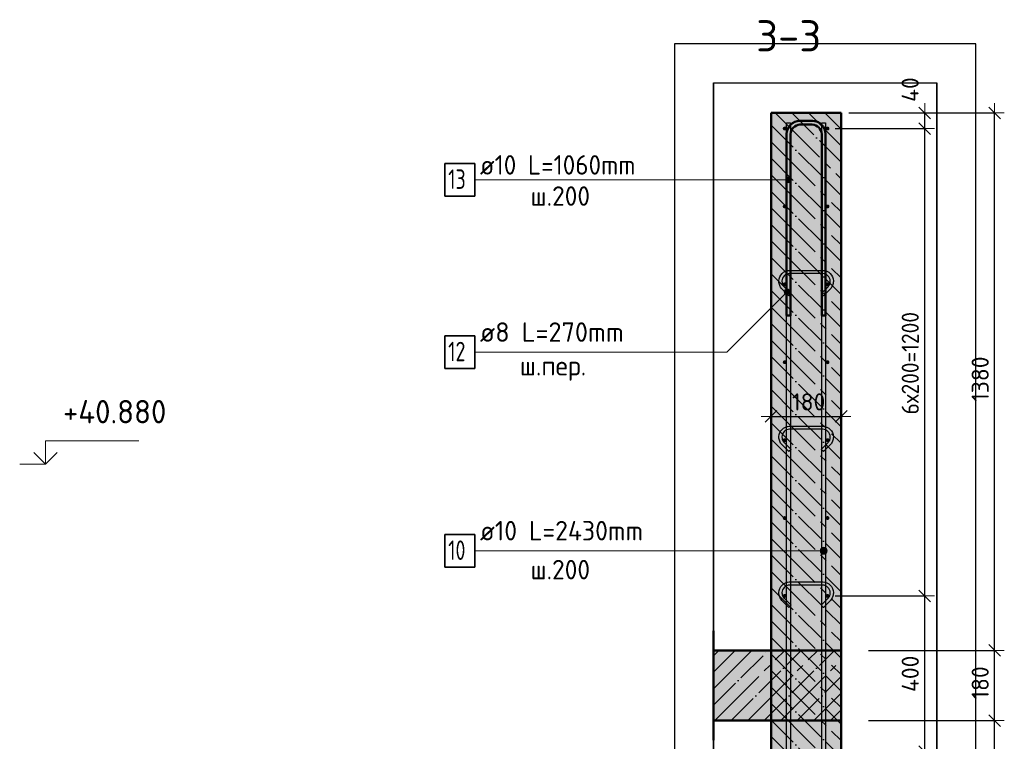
# Model space of a CAD drawing. Header units: millimetres. Extents: x -27380 to 48638, y 46540 to 72525.
# Tile 77 of 106: x 38940 to 41468, y 56568 to 58421. Entities that reach past the tile are written whole.
import ezdxf

# ---------------------------------------------------------------- set-up
doc = ezdxf.new("R2010")
doc.units = ezdxf.units.MM
doc.header["$PDMODE"] = 65
doc.linetypes.add('______11', pattern=[100, 80, -10, 0, -10])
doc.linetypes.add('______5', pattern=[220, 160, -20, 20, -20])
for name, color, linetype, lineweight in [('Standard', 7, 'Continuous', 25), ('Арм.стержн. Арматура края', 96, 'Continuous', 35), ('Арм.стержн. вертикальными 1', 22, 'Continuous', 35), ('Арм.стержн.горизонт. 1', 180, 'Continuous', 35), ('Высотная отметки_ общее', 7, 'Continuous', 13), ('Размерная линия_ общее', 7, 'Continuous', 13)]:
    doc.layers.add(name, color=color, linetype=linetype, lineweight=lineweight)
doc.layers.add('Арм.стержн.Стяжки', color=7, linetype='Continuous', lineweight=35, true_color=0x501e0f)
doc.layers.add('Осевая линия_ общее', color=7, linetype='______5', lineweight=13, true_color=0xa0a0a0)
doc.styles.add('ISOCPEUR', font='ISOCPEUR')
doc.dimstyles.new('DIMSTYLE_3', dxfattribs={"dimtxt": 44, "dimasz": 50, "dimexe": 0, "dimexo": 0, "dimgap": 22, "dimtad": 2, "dimdec": 0, "dimrnd": 5, "dimzin": 12, "dimdsep": 46, "dimtxsty": 'ISOCPEUR', "dimblk1": 'ALL_ML_STRICH', "dimblk2": 'ALL_ML_STRICH', "dimsah": 1, "dimcen": 0, "dimclrd": 7, "dimclre": 256, "dimclrt": 7, "dimadec": 0, "dimazin": 0, "dimtfac": 1, "dimtdec": 0, "dimtix": 1, "dimtmove": 2, "dimatfit": 3, "dimfxl": 0, "dimtvp": 1.2, "dimtzin": 0, "dimlwd": 0, "dimlwe": -3, "dimarcsym": 0})
doc.dimstyles.new('DIMSTYLE_7', dxfattribs={"dimtxt": 44, "dimasz": 50, "dimexe": 0, "dimexo": 0, "dimgap": 22, "dimtad": 2, "dimdec": 0, "dimrnd": 5, "dimzin": 12, "dimdsep": 46, "dimtxsty": 'ISOCPEUR', "dimblk1": 'ALL_ML_STRICH', "dimblk2": 'ALL_ML_STRICH', "dimsah": 1, "dimcen": 0, "dimclrd": 7, "dimclre": 256, "dimclrt": 7, "dimadec": 0, "dimazin": 0, "dimtfac": 1, "dimtdec": 0, "dimtix": 1, "dimtmove": 2, "dimatfit": 3, "dimfxl": 0, "dimtzin": 0, "dimlwd": 0, "dimlwe": -3, "dimarcsym": 0})

# ---------------------------------------------------------------- blocks, each defined once
blk = doc.blocks.new('COMPLEX_ELEVATIONDIM_13')
at = {"layer": 'Высотная отметки_ общее', "color": 7, "linetype": 'Continuous', "lineweight": 13, "transparency": 33554687}
for p, q in [((39006.1, 57279.2), (39006.1, 57339.2)), ((39006.1, 57339.2), (39246.1, 57339.2)), ((39006.1, 57279.2), (38976.1, 57309.2)), ((39006.1, 57279.2), (39036.1, 57309.2)), ((39006.1, 57279.2), (38939.9, 57279.2)), ((39006.1, 57279.2), (39006.1, 57279.2)), ((39006.1, 57279.2), (39006.1, 57279.2)), ((39006.1, 57279.2), (39006.1, 57279.2)), ((39006.1, 57279.2), (39006.1, 57279.2))]:
    blk.add_line(p, q, dxfattribs=at)
at = {"layer": 'Высотная отметки_ общее', "color": 7, "linetype": 'Continuous', "lineweight": 13, "transparency": 33554687, "insert": (39051.1, 57384.2), "char_height": 60, "width": 304.516, "attachment_point": 7, "style": 'ISOCPEUR'}
blk.add_mtext('\\W0.96;+40.880', dxfattribs=at)
blk = doc.blocks.new('ALL_ML_STRICH')
at = {"color": 0, "linetype": 'ByBlock', "lineweight": -2}
for p, q in [((-1, 0), (0.5, 0)), ((-0.3, -0.3), (0.3, 0.3)), ((0, -0.5), (0, 0.5))]:
    blk.add_line(p, q, dxfattribs=at)
blk = doc.blocks.new('*D288')
at = {"layer": 'DEFPOINTS', "color": 7, "linetype": 'Continuous', "lineweight": 13, "transparency": 33554687}
for p in [(40869.1, 57412.2), (40869.1, 57402.2), (41049.1, 57410.5)]:
    blk.add_point(p, dxfattribs=at)
at = {"layer": 'Размерная линия_ общее', "color": 253, "linetype": 'Continuous', "lineweight": -2, "true_color": 0xa0a0a0, "transparency": 33554687}
for p, q in [((40869.1, 57402.2), (40869.1, 57402.2)), ((41049.1, 57402.2), (41049.1, 57402.2))]:
    blk.add_line(p, q, dxfattribs=at)
at = {"layer": 'Размерная линия_ общее', "color": 7, "linetype": 'Continuous', "lineweight": -2, "transparency": 33554687}
blk.add_line((40869.1, 57402.2), (41049.1, 57402.2), dxfattribs=at)
at = {"layer": 'Размерная линия_ общее', "color": 7, "linetype": 'Continuous', "lineweight": 13, "transparency": 33554687, "xscale": 50, "yscale": 50, "zscale": 50, "rotation": 180}
blk.add_blockref('ALL_ML_STRICH', (40869.1, 57402.2), dxfattribs=at)
at = {"layer": 'Размерная линия_ общее', "color": 7, "linetype": 'Continuous', "lineweight": 13, "transparency": 33554687, "xscale": 50, "yscale": 50, "zscale": 50}
blk.add_blockref('ALL_ML_STRICH', (41049.1, 57402.2), dxfattribs=at)
at = {"layer": 'Размерная линия_ общее', "color": 7, "linetype": 'Continuous', "lineweight": 13, "transparency": 33554687, "insert": (40965.7, 57439.2), "char_height": 44, "width": 132, "attachment_point": 5, "style": 'ISOCPEUR'}
blk.add_mtext('\\A1;{180}', dxfattribs=at)
blk = doc.blocks.new('*D292')
at = {"layer": 'DEFPOINTS', "color": 7, "linetype": 'Continuous', "lineweight": 13, "transparency": 33554687}
for p in [(41099.1, 56621.1), (41108.8, 55701.1), (41443, 55701.1)]:
    blk.add_point(p, dxfattribs=at)
at = {"layer": 'Размерная линия_ общее', "color": 253, "linetype": 'Continuous', "lineweight": -2, "true_color": 0xa0a0a0, "transparency": 33554687}
for p, q in [((41119.1, 56621.1), (41443, 56621.1)), ((41128.8, 55701.1), (41443, 55701.1))]:
    blk.add_line(p, q, dxfattribs=at)
at = {"layer": 'Размерная линия_ общее', "color": 7, "linetype": 'Continuous', "lineweight": -2, "transparency": 33554687}
blk.add_line((41443, 55701.1), (41443, 56621.1), dxfattribs=at)
at = {"layer": 'Размерная линия_ общее', "color": 7, "linetype": 'Continuous', "lineweight": 13, "transparency": 33554687, "xscale": 50, "yscale": 50, "zscale": 50}
for p, rotation in [((41443, 56621.1), 90), ((41443, 55701.1), 270)]:
    blk.add_blockref('ALL_ML_STRICH', p, dxfattribs=dict(at, rotation=rotation))
at = {"layer": 'Размерная линия_ общее', "color": 7, "linetype": 'Continuous', "lineweight": 13, "transparency": 33554687, "insert": (41406, 56163.3), "char_height": 44, "width": 132, "attachment_point": 5, "rotation": 90, "style": 'ISOCPEUR'}
blk.add_mtext('\\A1;{920}', dxfattribs=at)
blk = doc.blocks.new('*D293')
at = {"layer": 'DEFPOINTS', "color": 7, "linetype": 'Continuous', "lineweight": 13, "transparency": 33554687}
for p in [(41099.1, 56801.1), (41099.1, 56621.1), (41443, 56621.1)]:
    blk.add_point(p, dxfattribs=at)
at = {"layer": 'Размерная линия_ общее', "color": 253, "linetype": 'Continuous', "lineweight": -2, "true_color": 0xa0a0a0, "transparency": 33554687}
for p, q in [((41119.1, 56801.1), (41443, 56801.1)), ((41119.1, 56621.1), (41443, 56621.1))]:
    blk.add_line(p, q, dxfattribs=at)
at = {"layer": 'Размерная линия_ общее', "color": 7, "linetype": 'Continuous', "lineweight": -2, "transparency": 33554687}
blk.add_line((41443, 56621.1), (41443, 56801.1), dxfattribs=at)
at = {"layer": 'Размерная линия_ общее', "color": 7, "linetype": 'Continuous', "lineweight": 13, "transparency": 33554687, "xscale": 50, "yscale": 50, "zscale": 50}
for p, rotation in [((41443, 56801.1), 90), ((41443, 56621.1), 270)]:
    blk.add_blockref('ALL_ML_STRICH', p, dxfattribs=dict(at, rotation=rotation))
at = {"layer": 'Размерная линия_ общее', "color": 7, "linetype": 'Continuous', "lineweight": 13, "transparency": 33554687, "insert": (41406, 56717.7), "char_height": 44, "width": 132, "attachment_point": 5, "rotation": 90, "style": 'ISOCPEUR'}
blk.add_mtext('\\A1;{180}', dxfattribs=at)
blk = doc.blocks.new('*D294')
at = {"layer": 'DEFPOINTS', "color": 7, "linetype": 'Continuous', "lineweight": 13, "transparency": 33554687}
for p in [(41049.1, 58181.1), (41099.1, 56801.1), (41443, 56801.1)]:
    blk.add_point(p, dxfattribs=at)
at = {"layer": 'Размерная линия_ общее', "color": 253, "linetype": 'Continuous', "lineweight": -2, "true_color": 0xa0a0a0, "transparency": 33554687}
for p, q in [((41069.1, 58181.1), (41443, 58181.1)), ((41119.1, 56801.1), (41443, 56801.1))]:
    blk.add_line(p, q, dxfattribs=at)
at = {"layer": 'Размерная линия_ общее', "color": 7, "linetype": 'Continuous', "lineweight": -2, "transparency": 33554687}
blk.add_line((41443, 56801.1), (41443, 58181.1), dxfattribs=at)
at = {"layer": 'Размерная линия_ общее', "color": 7, "linetype": 'Continuous', "lineweight": 13, "transparency": 33554687, "xscale": 50, "yscale": 50, "zscale": 50}
for p, rotation in [((41443, 58181.1), 90), ((41443, 56801.1), 270)]:
    blk.add_blockref('ALL_ML_STRICH', p, dxfattribs=dict(at, rotation=rotation))
at = {"layer": 'Размерная линия_ общее', "color": 7, "linetype": 'Continuous', "lineweight": 13, "transparency": 33554687, "insert": (41406, 57497.7), "char_height": 44, "width": 176, "attachment_point": 5, "rotation": 90, "style": 'ISOCPEUR'}
blk.add_mtext('\\A1;{1380}', dxfattribs=at)
blk = doc.blocks.new('*D426')
at = {"layer": 'DEFPOINTS', "color": 7, "linetype": 'Continuous', "lineweight": 13, "transparency": 33554687}
for p in [(41014.1, 56941.1), (41014.1, 56541.1), (41263.5, 56541.1)]:
    blk.add_point(p, dxfattribs=at)
at = {"layer": 'Размерная линия_ общее', "color": 253, "linetype": 'Continuous', "lineweight": -2, "true_color": 0xa0a0a0, "transparency": 33554687}
for p, q in [((41034.1, 56941.1), (41263.5, 56941.1)), ((41034.1, 56541.1), (41263.5, 56541.1))]:
    blk.add_line(p, q, dxfattribs=at)
at = {"layer": 'Размерная линия_ общее', "color": 7, "linetype": 'Continuous', "lineweight": -2, "transparency": 33554687}
blk.add_line((41263.5, 56541.1), (41263.5, 56941.1), dxfattribs=at)
at = {"layer": 'Размерная линия_ общее', "color": 7, "linetype": 'Continuous', "lineweight": 13, "transparency": 33554687, "xscale": 50, "yscale": 50, "zscale": 50}
for p, rotation in [((41263.5, 56941.1), 90), ((41263.5, 56541.1), 270)]:
    blk.add_blockref('ALL_ML_STRICH', p, dxfattribs=dict(at, rotation=rotation))
at = {"layer": 'Размерная линия_ общее', "color": 7, "linetype": 'Continuous', "lineweight": 13, "transparency": 33554687, "insert": (41226.5, 56741.1), "char_height": 44, "width": 132, "attachment_point": 5, "rotation": 90, "style": 'ISOCPEUR'}
blk.add_mtext('\\A1;{400}', dxfattribs=at)
blk = doc.blocks.new('*D427')
at = {"layer": 'DEFPOINTS', "color": 7, "linetype": 'Continuous', "lineweight": 13, "transparency": 33554687}
for p in [(41014.1, 58141.1), (41014.1, 56941.1), (41263.5, 56941.1)]:
    blk.add_point(p, dxfattribs=at)
at = {"layer": 'Размерная линия_ общее', "color": 253, "linetype": 'Continuous', "lineweight": -2, "true_color": 0xa0a0a0, "transparency": 33554687}
for p, q in [((41034.1, 58141.1), (41263.5, 58141.1)), ((41034.1, 56941.1), (41263.5, 56941.1))]:
    blk.add_line(p, q, dxfattribs=at)
at = {"layer": 'Размерная линия_ общее', "color": 7, "linetype": 'Continuous', "lineweight": -2, "transparency": 33554687}
blk.add_line((41263.5, 56941.1), (41263.5, 58141.1), dxfattribs=at)
at = {"layer": 'Размерная линия_ общее', "color": 7, "linetype": 'Continuous', "lineweight": 13, "transparency": 33554687, "xscale": 50, "yscale": 50, "zscale": 50}
for p, rotation in [((41263.5, 58141.1), 90), ((41263.5, 56941.1), 270)]:
    blk.add_blockref('ALL_ML_STRICH', p, dxfattribs=dict(at, rotation=rotation))
at = {"layer": 'Размерная линия_ общее', "color": 7, "linetype": 'Continuous', "lineweight": 13, "transparency": 33554687, "insert": (41204.5, 57407.1), "char_height": 44, "width": 2.2, "attachment_point": 1, "rotation": 90, "line_spacing_factor": 0.60241, "style": 'ISOCPEUR'}
blk.add_mtext('\\W0.91;6х200=1200', dxfattribs=at)
blk = doc.blocks.new('*D428')
at = {"layer": 'DEFPOINTS', "color": 7, "linetype": 'Continuous', "lineweight": 13, "transparency": 33554687}
for p in [(41049.1, 58181.1), (41014.1, 58141.1), (41263.5, 58141.1)]:
    blk.add_point(p, dxfattribs=at)
at = {"layer": 'Размерная линия_ общее', "color": 253, "linetype": 'Continuous', "lineweight": -2, "true_color": 0xa0a0a0, "transparency": 33554687}
for p, q in [((41069.1, 58181.1), (41263.5, 58181.1)), ((41034.1, 58141.1), (41263.5, 58141.1))]:
    blk.add_line(p, q, dxfattribs=at)
at = {"layer": 'Размерная линия_ общее', "color": 7, "linetype": 'Continuous', "lineweight": -2, "transparency": 33554687}
blk.add_line((41263.5, 58141.1), (41263.5, 58181.1), dxfattribs=at)
at = {"layer": 'Размерная линия_ общее', "color": 7, "linetype": 'Continuous', "lineweight": 13, "transparency": 33554687, "xscale": 50, "yscale": 50, "zscale": 50}
for p, rotation in [((41263.5, 58181.1), 90), ((41263.5, 58141.1), 270)]:
    blk.add_blockref('ALL_ML_STRICH', p, dxfattribs=dict(at, rotation=rotation))
at = {"layer": 'Размерная линия_ общее', "color": 7, "linetype": 'Continuous', "lineweight": 13, "transparency": 33554687, "insert": (41226.1, 58241.1), "char_height": 44, "width": 88, "attachment_point": 5, "rotation": 90, "style": 'ISOCPEUR'}
blk.add_mtext('\\A1;{40}', dxfattribs=at)

msp = doc.modelspace()

# ---------------------------------------------------------------- hatches: boundary and pattern name
at = {"linetype": 'Continuous', "lineweight": -3, "transparency": 33554687}
msp.add_hatch(color=7, dxfattribs=at).paths.add_polyline_path([(41049.1, 56621.1), (41049.1, 56801.1), (40721, 56801.1), (40721, 56621.1)])
at = {"layer": 'Арм.стержн. Арматура края', "linetype": 'Continuous', "lineweight": 13, "transparency": 33554687}
for points in [[(40907.6, 58005.7), (40907.6, 58013.2), (40906.6, 58009.4)], [(40907.6, 58013.2), (40910.3, 58003), (40910.3, 58015.9)], [(40907.6, 58013.2), (40907.6, 58005.7), (40910.3, 58003)], [(40910.3, 58015.9), (40914.1, 58001.9), (40914.1, 58016.9)], [(40910.3, 58015.9), (40910.3, 58003), (40914.1, 58001.9)], [(40914.1, 58016.9), (40914.1, 58001.9), (40917.8, 58003)], [(40914.1, 58016.9), (40917.8, 58003), (40917.8, 58015.9)], [(40917.8, 58015.9), (40917.8, 58003), (40920.5, 58005.7)], [(40917.8, 58015.9), (40920.5, 58005.7), (40920.5, 58013.2)], [(40920.5, 58013.2), (40920.5, 58005.7), (40921.6, 58009.4)]]:
    msp.add_hatch(color=7, dxfattribs=at).paths.add_polyline_path(points)
at = {"layer": 'Арм.стержн. вертикальными 1', "linetype": 'Continuous', "lineweight": 13, "transparency": 33554687}
for points in [[(40996.3, 57052.4), (40996.3, 57061.4), (40995.1, 57056.9)], [(40996.3, 57061.4), (40999.6, 57049.2), (40999.6, 57064.7)], [(40996.3, 57061.4), (40996.3, 57052.4), (40999.6, 57049.2)], [(40999.6, 57064.7), (41004.1, 57047.9), (41004.1, 57065.9)], [(40999.6, 57064.7), (40999.6, 57049.2), (41004.1, 57047.9)], [(41004.1, 57065.9), (41004.1, 57047.9), (41008.6, 57049.2)], [(41004.1, 57065.9), (41008.6, 57049.2), (41008.6, 57064.7)], [(41008.6, 57064.7), (41008.6, 57049.2), (41011.8, 57052.4)], [(41008.6, 57064.7), (41011.8, 57052.4), (41011.8, 57061.4)], [(41011.8, 57061.4), (41011.8, 57052.4), (41013.1, 57056.9)]]:
    msp.add_hatch(color=7, dxfattribs=at).paths.add_polyline_path(points)
at = {"layer": 'Арм.стержн.горизонт. 1', "linetype": 'Continuous', "lineweight": 50, "transparency": 33554687}
for points in [[(40909.1, 58141.1), (40908.7, 58143), (40907.6, 58144.7), (40906, 58145.7), (40904.1, 58146.1), (40902.2, 58145.7), (40900.5, 58144.7), (40899.5, 58143), (40899.1, 58141.1), (40899.5, 58139.2), (40900.5, 58137.6), (40902.2, 58136.5), (40904.1, 58136.1), (40906, 58136.5), (40907.6, 58137.6), (40908.7, 58139.2)], [(41019.1, 58141.1), (41018.7, 58143), (41017.6, 58144.7), (41016, 58145.7), (41014.1, 58146.1), (41012.2, 58145.7), (41010.5, 58144.7), (41009.5, 58143), (41009.1, 58141.1), (41009.5, 58139.2), (41010.5, 58137.6), (41012.2, 58136.5), (41014.1, 58136.1), (41016, 58136.5), (41017.6, 58137.6), (41018.7, 58139.2)], [(40909.1, 57941.1), (40908.7, 57943), (40907.6, 57944.7), (40906, 57945.7), (40904.1, 57946.1), (40902.2, 57945.7), (40900.5, 57944.7), (40899.5, 57943), (40899.1, 57941.1), (40899.5, 57939.2), (40900.5, 57937.6), (40902.2, 57936.5), (40904.1, 57936.1), (40906, 57936.5), (40907.6, 57937.6), (40908.7, 57939.2)], [(41019.1, 57941.1), (41018.7, 57943), (41017.6, 57944.7), (41016, 57945.7), (41014.1, 57946.1), (41012.2, 57945.7), (41010.5, 57944.7), (41009.5, 57943), (41009.1, 57941.1), (41009.5, 57939.2), (41010.5, 57937.6), (41012.2, 57936.5), (41014.1, 57936.1), (41016, 57936.5), (41017.6, 57937.6), (41018.7, 57939.2)], [(40909.1, 57741.1), (40908.7, 57743), (40907.6, 57744.7), (40906, 57745.7), (40904.1, 57746.1), (40902.2, 57745.7), (40900.5, 57744.7), (40899.5, 57743), (40899.1, 57741.1), (40899.5, 57739.2), (40900.5, 57737.6), (40902.2, 57736.5), (40904.1, 57736.1), (40906, 57736.5), (40907.6, 57737.6), (40908.7, 57739.2)], [(41019.1, 57741.1), (41018.7, 57743), (41017.6, 57744.7), (41016, 57745.7), (41014.1, 57746.1), (41012.2, 57745.7), (41010.5, 57744.7), (41009.5, 57743), (41009.1, 57741.1), (41009.5, 57739.2), (41010.5, 57737.6), (41012.2, 57736.5), (41014.1, 57736.1), (41016, 57736.5), (41017.6, 57737.6), (41018.7, 57739.2)], [(40909.1, 57541.1), (40908.7, 57543), (40907.6, 57544.7), (40906, 57545.7), (40904.1, 57546.1), (40902.2, 57545.7), (40900.5, 57544.7), (40899.5, 57543), (40899.1, 57541.1), (40899.5, 57539.2), (40900.5, 57537.6), (40902.2, 57536.5), (40904.1, 57536.1), (40906, 57536.5), (40907.6, 57537.6), (40908.7, 57539.2)], [(41019.1, 57541.1), (41018.7, 57543), (41017.6, 57544.7), (41016, 57545.7), (41014.1, 57546.1), (41012.2, 57545.7), (41010.5, 57544.7), (41009.5, 57543), (41009.1, 57541.1), (41009.5, 57539.2), (41010.5, 57537.6), (41012.2, 57536.5), (41014.1, 57536.1), (41016, 57536.5), (41017.6, 57537.6), (41018.7, 57539.2)], [(40909.1, 57341.1), (40908.7, 57343), (40907.6, 57344.7), (40906, 57345.7), (40904.1, 57346.1), (40902.2, 57345.7), (40900.5, 57344.7), (40899.5, 57343), (40899.1, 57341.1), (40899.5, 57339.2), (40900.5, 57337.6), (40902.2, 57336.5), (40904.1, 57336.1), (40906, 57336.5), (40907.6, 57337.6), (40908.7, 57339.2)], [(41019.1, 57341.1), (41018.7, 57343), (41017.6, 57344.7), (41016, 57345.7), (41014.1, 57346.1), (41012.2, 57345.7), (41010.5, 57344.7), (41009.5, 57343), (41009.1, 57341.1), (41009.5, 57339.2), (41010.5, 57337.6), (41012.2, 57336.5), (41014.1, 57336.1), (41016, 57336.5), (41017.6, 57337.6), (41018.7, 57339.2)], [(40909.1, 57141.1), (40908.7, 57143), (40907.6, 57144.7), (40906, 57145.7), (40904.1, 57146.1), (40902.2, 57145.7), (40900.5, 57144.7), (40899.5, 57143), (40899.1, 57141.1), (40899.5, 57139.2), (40900.5, 57137.6), (40902.2, 57136.5), (40904.1, 57136.1), (40906, 57136.5), (40907.6, 57137.6), (40908.7, 57139.2)], [(41019.1, 57141.1), (41018.7, 57143), (41017.6, 57144.7), (41016, 57145.7), (41014.1, 57146.1), (41012.2, 57145.7), (41010.5, 57144.7), (41009.5, 57143), (41009.1, 57141.1), (41009.5, 57139.2), (41010.5, 57137.6), (41012.2, 57136.5), (41014.1, 57136.1), (41016, 57136.5), (41017.6, 57137.6), (41018.7, 57139.2)], [(40909.1, 56941.1), (40908.7, 56943), (40907.6, 56944.7), (40906, 56945.7), (40904.1, 56946.1), (40902.2, 56945.7), (40900.5, 56944.7), (40899.5, 56943), (40899.1, 56941.1), (40899.5, 56939.2), (40900.5, 56937.6), (40902.2, 56936.5), (40904.1, 56936.1), (40906, 56936.5), (40907.6, 56937.6), (40908.7, 56939.2)], [(41019.1, 56941.1), (41018.7, 56943), (41017.6, 56944.7), (41016, 56945.7), (41014.1, 56946.1), (41012.2, 56945.7), (41010.5, 56944.7), (41009.5, 56943), (41009.1, 56941.1), (41009.5, 56939.2), (41010.5, 56937.6), (41012.2, 56936.5), (41014.1, 56936.1), (41016, 56936.5), (41017.6, 56937.6), (41018.7, 56939.2)]]:
    msp.add_hatch(color=4, dxfattribs=at).paths.add_polyline_path(points)
at = {"layer": 'Арм.стержн.Стяжки', "linetype": 'Continuous', "lineweight": 13, "transparency": 33554687}
for points in [[(40903.3, 57723.5), (40915.8, 57716.3), (40905.2, 57726.9)], [(40903.3, 57719.7), (40912.4, 57714.4), (40903.3, 57723.5)], [(40903.3, 57723.5), (40912.4, 57714.4), (40915.8, 57716.3)], [(40908.6, 57714.4), (40903.3, 57719.7), (40905.2, 57716.3)], [(40903.3, 57719.7), (40908.6, 57714.4), (40912.4, 57714.4)], [(40905.2, 57726.9), (40917.7, 57719.7), (40908.6, 57728.8)], [(40905.2, 57726.9), (40915.8, 57716.3), (40917.7, 57719.7)], [(40908.6, 57728.8), (40917.7, 57719.7), (40917.7, 57723.5)], [(40908.6, 57728.8), (40917.7, 57723.5), (40912.4, 57728.8)], [(40912.4, 57728.8), (40917.7, 57723.5), (40915.8, 57726.9)]]:
    msp.add_hatch(color=7, dxfattribs=at).paths.add_polyline_path(points)
at = {"layer": 'Размерная линия_ общее', "linetype": 'Continuous', "lineweight": -3, "transparency": 33554687}
msp.add_hatch(color=7, dxfattribs=at).paths.add_polyline_path([(41049.1, 58181.1), (40869.1, 58181.1), (40869.1, 55701.1), (41049.1, 55701.1)])

# ---------------------------------------------------------------- linework, layer by layer
at = {"color": 7, "linetype": 'Continuous', "lineweight": 50, "transparency": 33554687}
for p, q in [((40721, 56851.1), (40721, 56571.1)), ((41049.1, 56801.1), (40721, 56801.1)), ((41049.1, 56621.1), (41049.1, 56801.1)), ((40721, 56621.1), (41049.1, 56621.1))]:
    msp.add_line(p, q, dxfattribs=at)
at = {"color": 7, "linetype": '______11', "lineweight": -3, "transparency": 33554687}
for p, q in [((40721, 56745.1), (40777, 56801.1)), ((40721, 56660.3), (40861.9, 56801.1)), ((40766.7, 56621.1), (40946.7, 56801.1)), ((40851.6, 56621.1), (41031.6, 56801.1)), ((40936.4, 56621.1), (41049.1, 56733.8)), ((41021.3, 56621.1), (41049.1, 56648.9))]:
    msp.add_line(p, q, dxfattribs=at)
at = {"color": 7, "linetype": '______5', "lineweight": -3, "transparency": 33554687}
for p, q in [((40721, 56787.6), (40734.6, 56801.1)), ((40721, 56702.7), (40819.4, 56801.1)), ((40724.3, 56621.1), (40904.3, 56801.1)), ((40809.1, 56621.1), (40989.1, 56801.1)), ((40894, 56621.1), (41049.1, 56776.2)), ((40978.9, 56621.1), (41049.1, 56691.3))]:
    msp.add_line(p, q, dxfattribs=at)
at = {"layer": 'Standard', "color": 52, "linetype": 'Continuous', "lineweight": -3, "transparency": 33554687}
for p, q in [((40721, 58258.5), (41294.8, 58258.5)), ((40721, 58258.5), (41294.8, 58258.5)), ((40721, 55368.7), (40721, 58258.5)), ((40721, 58258.5), (40721, 55368.7)), ((41294.8, 55368.7), (41294.8, 58258.5)), ((41294.8, 58258.5), (41294.8, 55368.7))]:
    msp.add_line(p, q, dxfattribs=at)
at = {"layer": 'Standard', "color": 7, "linetype": 'Continuous', "lineweight": 25, "transparency": 33554687}
msp.add_lwpolyline([(40621, 55268.7), (41394.8, 55268.7), (41394.8, 58358.5), (40621, 58358.5), (40621, 55268.7)], dxfattribs=at)
at = {"layer": 'Арм.стержн. Арматура края', "color": 7, "linetype": 'Continuous', "lineweight": 13, "transparency": 33554687}
for p, q in [((40108.4, 58009.4), (40830.9, 58009.4)), ((40830.9, 58009.4), (40914.1, 58009.4)), ((40906.6, 58009.4), (40906.6, 58009.4)), ((40914.1, 58016.9), (40914.1, 58016.9)), ((40914.1, 58001.9), (40914.1, 58001.9)), ((40921.6, 58009.4), (40921.6, 58009.4))]:
    msp.add_line(p, q, dxfattribs=at)
at = {"layer": 'Арм.стержн. Арматура края', "color": 4, "linetype": 'Continuous', "lineweight": 50, "transparency": 33554687}
msp.add_lwpolyline([(40999.1, 57661.1), (40999.1, 58127.1), (40998.4, 58131.6), (40996.9, 58136.2), (40994.6, 58140.4), (40991.7, 58143.8), (40988.3, 58146.6), (40984.1, 58149), (40979.6, 58150.5), (40975, 58151.1), (40943.1, 58151.1), (40938.6, 58150.5), (40934, 58149), (40929.8, 58146.6), (40926.4, 58143.8), (40923.6, 58140.4), (40921.2, 58136.2), (40919.7, 58131.6), (40919.1, 58127.1), (40919.1, 57661.1), (40909.1, 57661.1), (40909.1, 58127.8), (40909.9, 58133.9), (40912, 58140.2), (40915.3, 58146.1), (40919.3, 58150.9), (40924.1, 58154.9), (40930, 58158.2), (40936.3, 58160.3), (40942.4, 58161.1), (40975.7, 58161.1), (40981.8, 58160.3), (40988.2, 58158.2), (40994, 58154.9), (40998.8, 58150.9), (41002.9, 58146.1), (41006.1, 58140.2), (41008.2, 58133.9), (41009.1, 58127.8), (41009.1, 57661.1), (40999.1, 57661.1)], dxfattribs=at)
at = {"layer": 'Арм.стержн. Арматура края', "color": 7, "linetype": 'Continuous', "lineweight": 35, "transparency": 33554687}
msp.add_lwpolyline([(40031.7, 57967.8), (40108.4, 57967.8), (40108.4, 58051.1), (40031.7, 58051.1), (40031.7, 57967.8)], dxfattribs=at)
at = {"layer": 'Арм.стержн. Арматура края', "color": 7, "linetype": 'Continuous', "lineweight": 13, "transparency": 33554687}
msp.add_circle((40914.1, 58009.4), 7.5, dxfattribs=at)
at = {"layer": 'Арм.стержн. вертикальными 1', "color": 7, "linetype": 'Continuous', "lineweight": 13, "transparency": 33554687}
for p, q in [((41004.1, 57065.9), (41004.1, 57065.9)), ((40108.4, 57056.9), (40830.9, 57056.9)), ((40830.9, 57056.9), (41004.1, 57056.9)), ((40995.1, 57056.9), (40995.1, 57056.9)), ((41004.1, 57047.9), (41004.1, 57047.9)), ((41013.1, 57056.9), (41013.1, 57056.9))]:
    msp.add_line(p, q, dxfattribs=at)
at = {"layer": 'Арм.стержн. вертикальными 1', "color": 4, "linetype": 'Continuous', "lineweight": 25, "transparency": 33554687}
for points in [[(40909.1, 55726.1), (40909.1, 58156.1), (40919.1, 58156.1), (40919.1, 55726.1), (40909.1, 55726.1)], [(40999.1, 55726.1), (40999.1, 58156.1), (41009.1, 58156.1), (41009.1, 55726.1), (40999.1, 55726.1)]]:
    msp.add_lwpolyline(points, dxfattribs=at)
at = {"layer": 'Арм.стержн. вертикальными 1', "color": 7, "linetype": 'Continuous', "lineweight": 35, "transparency": 33554687}
msp.add_lwpolyline([(40031.7, 57015.3), (40108.4, 57015.3), (40108.4, 57098.6), (40031.7, 57098.6), (40031.7, 57015.3)], dxfattribs=at)
at = {"layer": 'Арм.стержн. вертикальными 1', "color": 7, "linetype": 'Continuous', "lineweight": 13, "transparency": 33554687}
msp.add_circle((41004.1, 57056.9), 9, dxfattribs=at)
at = {"layer": 'Арм.стержн.Стяжки', "color": 7, "linetype": 'Continuous', "lineweight": 13, "transparency": 33554687}
for p, q in [((40755.9, 57566.9), (40910.5, 57721.6)), ((40905.2, 57726.9), (40905.2, 57726.9)), ((40905.2, 57716.3), (40905.2, 57716.3)), ((40915.8, 57726.9), (40915.8, 57726.9)), ((40915.8, 57716.3), (40915.8, 57716.3)), ((40108.4, 57566.9), (40755.9, 57566.9))]:
    msp.add_line(p, q, dxfattribs=at)
at = {"layer": 'Арм.стержн.Стяжки', "color": 40, "linetype": 'Continuous', "lineweight": 25, "transparency": 33554687}
for points in [[(40997.6, 57717.3), (41015.5, 57735.1), (41016.7, 57736.5), (41017.8, 57738.1), (41018.8, 57739.7), (41019.6, 57741.3), (41020.2, 57743.1), (41020.7, 57744.9), (41021, 57746.7), (41021.1, 57748.6), (41021.1, 57749.8), (41020.6, 57753.4), (41019.4, 57757), (41017.5, 57760.4), (41015.2, 57763.1), (41012.5, 57765.4), (41009.1, 57767.3), (41005.5, 57768.5), (41001.9, 57769), (40916.3, 57769), (40912.7, 57768.5), (40909.1, 57767.3), (40905.7, 57765.4), (40903, 57763.1), (40900.7, 57760.4), (40898.8, 57757), (40897.6, 57753.4), (40897.1, 57749.8), (40897.1, 57748.6), (40897.2, 57746.7), (40897.5, 57744.9), (40898, 57743.1), (40898.6, 57741.3), (40899.4, 57739.7), (40900.4, 57738.1), (40901.4, 57736.5), (40902.7, 57735.1), (40920.5, 57717.3), (40914.9, 57711.6), (40896.8, 57729.7), (40895.2, 57731.6), (40893.6, 57733.7), (40892.3, 57735.9), (40891.2, 57738.3), (40890.4, 57740.7), (40889.7, 57743.2), (40889.3, 57745.8), (40889.1, 57748.3), (40889.1, 57750.3), (40889.8, 57755.2), (40891.5, 57760.3), (40894.1, 57765), (40897.3, 57768.8), (40901.1, 57772), (40905.8, 57774.6), (40910.9, 57776.3), (40915.8, 57777), (41002.4, 57777), (41007.3, 57776.3), (41012.4, 57774.6), (41017.1, 57772), (41020.9, 57768.8), (41024.1, 57765), (41026.7, 57760.3), (41028.4, 57755.2), (41029.1, 57750.3), (41029.1, 57748.3), (41028.9, 57745.8), (41028.5, 57743.2), (41027.8, 57740.7), (41027, 57738.3), (41025.9, 57735.9), (41024.6, 57733.7), (41023, 57731.6), (41021.4, 57729.7), (41003.3, 57711.6), (40997.6, 57717.3)], [(40997.6, 57317.3), (41015.5, 57335.1), (41016.7, 57336.5), (41017.8, 57338.1), (41018.8, 57339.7), (41019.6, 57341.3), (41020.2, 57343.1), (41020.7, 57344.9), (41021, 57346.7), (41021.1, 57348.6), (41021.1, 57349.8), (41020.6, 57353.4), (41019.4, 57357), (41017.5, 57360.4), (41015.2, 57363.1), (41012.5, 57365.4), (41009.1, 57367.3), (41005.5, 57368.5), (41001.9, 57369), (40916.3, 57369), (40912.7, 57368.5), (40909.1, 57367.3), (40905.7, 57365.4), (40903, 57363.1), (40900.7, 57360.4), (40898.8, 57357), (40897.6, 57353.4), (40897.1, 57349.8), (40897.1, 57348.6), (40897.2, 57346.7), (40897.5, 57344.9), (40898, 57343.1), (40898.6, 57341.3), (40899.4, 57339.7), (40900.4, 57338.1), (40901.4, 57336.5), (40902.7, 57335.1), (40920.5, 57317.3), (40914.9, 57311.6), (40896.8, 57329.7), (40895.2, 57331.6), (40893.6, 57333.7), (40892.3, 57335.9), (40891.2, 57338.3), (40890.4, 57340.7), (40889.7, 57343.2), (40889.3, 57345.8), (40889.1, 57348.3), (40889.1, 57350.3), (40889.8, 57355.2), (40891.5, 57360.3), (40894.1, 57365), (40897.3, 57368.8), (40901.1, 57372), (40905.8, 57374.6), (40910.9, 57376.3), (40915.8, 57377), (41002.4, 57377), (41007.3, 57376.3), (41012.4, 57374.6), (41017.1, 57372), (41020.9, 57368.8), (41024.1, 57365), (41026.7, 57360.3), (41028.4, 57355.2), (41029.1, 57350.3), (41029.1, 57348.3), (41028.9, 57345.8), (41028.5, 57343.2), (41027.8, 57340.7), (41027, 57338.3), (41025.9, 57335.9), (41024.6, 57333.7), (41023, 57331.6), (41021.4, 57329.7), (41003.3, 57311.6), (40997.6, 57317.3)], [(40997.6, 56917.3), (41015.5, 56935.1), (41016.7, 56936.5), (41017.8, 56938.1), (41018.8, 56939.7), (41019.6, 56941.3), (41020.2, 56943.1), (41020.7, 56944.9), (41021, 56946.7), (41021.1, 56948.6), (41021.1, 56949.8), (41020.6, 56953.4), (41019.4, 56957), (41017.5, 56960.4), (41015.2, 56963.1), (41012.5, 56965.4), (41009.1, 56967.3), (41005.5, 56968.5), (41001.9, 56969), (40916.3, 56969), (40912.7, 56968.5), (40909.1, 56967.3), (40905.7, 56965.4), (40903, 56963.1), (40900.7, 56960.4), (40898.8, 56957), (40897.6, 56953.4), (40897.1, 56949.8), (40897.1, 56948.6), (40897.2, 56946.7), (40897.5, 56944.9), (40898, 56943.1), (40898.6, 56941.3), (40899.4, 56939.7), (40900.4, 56938.1), (40901.4, 56936.5), (40902.7, 56935.1), (40920.5, 56917.3), (40914.9, 56911.6), (40896.8, 56929.7), (40895.2, 56931.6), (40893.6, 56933.7), (40892.3, 56935.9), (40891.2, 56938.3), (40890.4, 56940.7), (40889.7, 56943.2), (40889.3, 56945.8), (40889.1, 56948.3), (40889.1, 56950.3), (40889.8, 56955.2), (40891.5, 56960.3), (40894.1, 56965), (40897.3, 56968.8), (40901.1, 56972), (40905.8, 56974.6), (40910.9, 56976.3), (40915.8, 56977), (41002.4, 56977), (41007.3, 56976.3), (41012.4, 56974.6), (41017.1, 56972), (41020.9, 56968.8), (41024.1, 56965), (41026.7, 56960.3), (41028.4, 56955.2), (41029.1, 56950.3), (41029.1, 56948.3), (41028.9, 56945.8), (41028.5, 56943.2), (41027.8, 56940.7), (41027, 56938.3), (41025.9, 56935.9), (41024.6, 56933.7), (41023, 56931.6), (41021.4, 56929.7), (41003.3, 56911.6), (40997.6, 56917.3)]]:
    msp.add_lwpolyline(points, dxfattribs=at)
at = {"layer": 'Арм.стержн.Стяжки', "color": 7, "linetype": 'Continuous', "lineweight": 35, "transparency": 33554687}
msp.add_lwpolyline([(40031.7, 57525.3), (40108.4, 57525.3), (40108.4, 57608.6), (40031.7, 57608.6), (40031.7, 57525.3)], dxfattribs=at)
at = {"layer": 'Арм.стержн.Стяжки', "color": 7, "linetype": 'Continuous', "lineweight": 13, "transparency": 33554687}
msp.add_circle((40910.5, 57721.6), 7.5, dxfattribs=at)
at = {"layer": 'Осевая линия_ общее', "color": 7, "linetype": 'Continuous', "lineweight": 13, "transparency": 33554687}
msp.add_line((40914.1, 57056.9), (40224.1, 57056.9), dxfattribs=at)
at = {"layer": 'Размерная линия_ общее', "color": 7, "linetype": 'Continuous', "lineweight": 50, "transparency": 33554687}
for p, q in [((40869.1, 58181.1), (40869.1, 55701.1)), ((41049.1, 58181.1), (40869.1, 58181.1)), ((41049.1, 55701.1), (41049.1, 58181.1))]:
    msp.add_line(p, q, dxfattribs=at)
at = {"layer": 'Размерная линия_ общее', "color": 7, "linetype": '______5', "lineweight": -3, "transparency": 33554687}
for p, q in [((40879.9, 58181.1), (41049.1, 58012)), ((40964.8, 58181.1), (41049.1, 58096.8)), ((40869.1, 58107.1), (41049.1, 57927.1)), ((40869.1, 58022.3), (41049.1, 57842.3)), ((40869.1, 57937.4), (41049.1, 57757.4)), ((40869.1, 57852.6), (41049.1, 57672.6)), ((40869.1, 57767.7), (41049.1, 57587.7)), ((40869.1, 57682.9), (41049.1, 57502.9)), ((40869.1, 57598), (41049.1, 57418)), ((40869.1, 57513.1), (41049.1, 57333.1)), ((40869.1, 57428.3), (41049.1, 57248.3)), ((40869.1, 57343.4), (41049.1, 57163.4)), ((40869.1, 57258.6), (41049.1, 57078.6)), ((40869.1, 57173.7), (41049.1, 56993.7)), ((40869.1, 57088.9), (41049.1, 56908.9)), ((40869.1, 57004), (41049.1, 56824)), ((40869.1, 56919.2), (41049.1, 56739.2)), ((40869.1, 56834.3), (41049.1, 56654.3)), ((40869.1, 56749.5), (41049.1, 56569.5)), ((40869.1, 56664.6), (41049.1, 56484.6)), ((40869.1, 56579.8), (41049.1, 56399.8))]:
    msp.add_line(p, q, dxfattribs=at)
at = {"layer": 'Размерная линия_ общее', "color": 7, "linetype": '______11', "lineweight": -3, "transparency": 33554687}
for p, q in [((40922.3, 58181.1), (41049.1, 58054.4)), ((41007.2, 58181.1), (41049.1, 58139.2)), ((40869.1, 58149.5), (41049.1, 57969.5)), ((40869.1, 58064.7), (41049.1, 57884.7)), ((40869.1, 57979.8), (41049.1, 57799.8)), ((40869.1, 57895), (41049.1, 57715)), ((40869.1, 57810.1), (41049.1, 57630.1)), ((40869.1, 57725.3), (41049.1, 57545.3)), ((40869.1, 57640.4), (41049.1, 57460.4)), ((40869.1, 57555.6), (41049.1, 57375.6)), ((40869.1, 57470.7), (41049.1, 57290.7)), ((40869.1, 57385.9), (41049.1, 57205.9)), ((40869.1, 57301), (41049.1, 57121)), ((40869.1, 57216.2), (41049.1, 57036.2)), ((40869.1, 57131.3), (41049.1, 56951.3)), ((40869.1, 57046.5), (41049.1, 56866.5)), ((40869.1, 56961.6), (41049.1, 56781.6)), ((40869.1, 56876.8), (41049.1, 56696.8)), ((40869.1, 56791.9), (41049.1, 56611.9)), ((40869.1, 56707), (41049.1, 56527)), ((40869.1, 56622.2), (41049.1, 56442.2))]:
    msp.add_line(p, q, dxfattribs=at)

# ---------------------------------------------------------------- block references
at = {"layer": 'Высотная отметки_ общее', "color": 7, "linetype": 'Continuous', "lineweight": 13, "transparency": 33554687}
msp.add_blockref('COMPLEX_ELEVATIONDIM_13', (0, 0), dxfattribs=at)

# ---------------------------------------------------------------- texts
at = {"layer": 'Standard', "color": 7, "linetype": 'Continuous', "lineweight": 13, "transparency": 33554687, "insert": (40830.8, 58379.2), "char_height": 80, "width": 204.522, "attachment_point": 4, "style": 'ISOCPEUR'}
msp.add_mtext('\\A1;{\\fISOCPEUR|i0|b0;\\H80.000000;\\W1.000000;\\C7;3-3}\\P', dxfattribs=at)
at = {"layer": 'Арм.стержн. Арматура края', "color": 7, "linetype": 'Continuous', "lineweight": 25, "transparency": 33554687, "char_height": 50, "attachment_point": 7, "style": 'ISOCPEUR'}
for s, insert, width in [('\\W0.94;ø10 L=1060mm ', (40121.7, 58022.8), 478.268), ('\\W0.75;13', (40040, 57986.1), 78.713), ('\\W0.95;ш.200 ', (40251.7, 57942.8), 218.666)]:
    msp.add_mtext(s, dxfattribs=dict(at, insert=insert, width=width))
at = {"layer": 'Арм.стержн. вертикальными 1', "color": 7, "linetype": 'Continuous', "lineweight": 25, "transparency": 33554687, "char_height": 50, "attachment_point": 7, "style": 'ISOCPEUR'}
for s, insert, width in [('\\W0.96;ø10 L=2430mm ', (40121.7, 57083.6), 493.775), ('\\W0.75;10', (40040, 57033.6), 78.713), ('\\W0.95;ш.200 ', (40251.7, 56983.6), 218.666)]:
    msp.add_mtext(s, dxfattribs=dict(at, insert=insert, width=width))
at = {"layer": 'Арм.стержн.Стяжки', "color": 7, "linetype": 'Continuous', "lineweight": 25, "transparency": 33554687, "char_height": 50, "attachment_point": 7, "style": 'ISOCPEUR'}
for s, insert, width in [('\\W0.98;ø8 L=270mm ', (40121.7, 57593.6), 429.211), ('\\W0.75;12', (40040, 57543.6), 78.713), ('\\W0.95;ш.пер. ', (40224.2, 57493.6), 233.729)]:
    msp.add_mtext(s, dxfattribs=dict(at, insert=insert, width=width))

# ---------------------------------------------------------------- dimensions: what is measured, and where the dimension line sits
at = {"layer": 'Размерная линия_ общее', "color": 7, "linetype": 'Continuous', "lineweight": 13, "transparency": 33554687}
for base, p1, p2, dimstyle, picture, middle in [((41263.5, 58181.1), (41034.1, 58141.1), (41069.1, 58181.1), 'DIMSTYLE_3', '*D428', (41226.1, 58241.1)), ((41443, 58181.1), (41119.1, 56801.1), (41069.1, 58181.1), 'DIMSTYLE_7', '*D294', (41406, 57497.7)), ((41263.5, 56941.1), (41034.1, 56541.1), (41034.1, 56941.1), 'DIMSTYLE_7', '*D426', (41226.5, 56741.1)), ((41443, 56801.1), (41119.1, 56621.1), (41119.1, 56801.1), 'DIMSTYLE_7', '*D293', (41406, 56717.7)), ((41443, 56621.1), (41128.8, 55701.1), (41119.1, 56621.1), 'DIMSTYLE_7', '*D292', (41406, 56163.3))]:
    dim = msp.add_linear_dim(base=base, p1=p1, p2=p2, angle=90, dimstyle=dimstyle, override={"dimpost": '<>', "dimclrd": 7, "dimclre": 253, "dimclrt": 7, "dimlwd": 0, "dimlwe": 65533}, dxfattribs=at)
    dim.commit()
    dim.dimension.update_dxf_attribs({"geometry": picture, "text_midpoint": middle, "dimtype": 160})
dim = msp.add_linear_dim(base=(41263.5, 58141.1), p1=(41034.1, 56941.1), p2=(41034.1, 58141.1), angle=90, text='\\W0.91;6х200=1200', dimstyle='DIMSTYLE_7', override={"dimpost": '<>', "dimclrd": 7, "dimclre": 253, "dimclrt": 7, "dimlwd": 0, "dimlwe": 65533}, dxfattribs=at)
dim.commit()
dim.dimension.update_dxf_attribs({"geometry": '*D427', "text_midpoint": (41241.5, 57541.1), "dimtype": 160})
dim = msp.add_linear_dim(base=(41049.1, 57402.2), p1=(40869.1, 57402.2), p2=(41049.1, 57402.2), dimstyle='DIMSTYLE_7', override={"dimpost": '<>', "dimclrd": 7, "dimclre": 253, "dimclrt": 7, "dimlwd": 0, "dimlwe": 65533}, dxfattribs=at)
dim.commit()
dim.dimension.update_dxf_attribs({"geometry": '*D288', "text_midpoint": (40965.7, 57439.2), "dimtype": 160})

doc.saveas('drawing.dxf')
